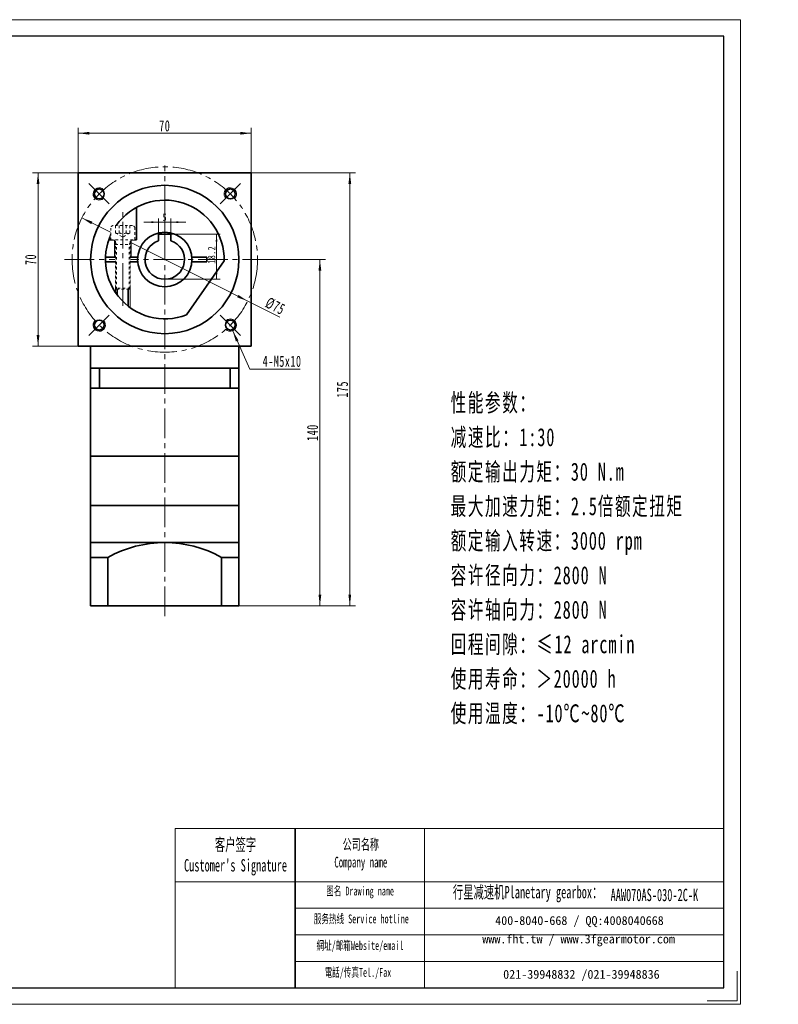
# Model space of a CAD drawing. Header units: millimetres. Extents: x 62 to 641, y -46 to 373.
# Tile 2 of 2: x 334 to 641, y -46 to 353. Entities that reach past the tile are written whole.
import ezdxf

# ---------------------------------------------------------------- set-up
doc = ezdxf.new("R2010")
doc.units = ezdxf.units.MM
doc.set_wipeout_variables(frame=1)
doc.linetypes.add('点画线', pattern=[18, 12, -2, 2, -2])
doc.linetypes.add('虚线', pattern=[2, 1, -1])
doc.layers.get('0').update_dxf_attribs({"lineweight": 35})
for name, color, linetype, lineweight in [('7标注层', 4, 'Continuous', 18), ('EB0_1', 7, 'Continuous', 35), ('SLD-0', 7, 'Continuous', 18), ('中心线层', 1, '点画线', 18), ('图框_外框线', 7, 'Continuous', 18), ('尺寸线层', 3, 'Continuous', 18), ('粗实线层', 7, 'Continuous', 35), ('细实线层', 7, 'Continuous', 18), ('虚线层', 6, '虚线', 18)]:
    doc.layers.add(name, color=color, linetype=linetype, lineweight=lineweight)
doc.styles.add('SLDTEXTSTYLE4', font='txt', dxfattribs={"width": 0.611111})
doc.styles.add('标准', font='txt', dxfattribs={"width": 0.667})
doc.dimstyles.new('a4-1-1', dxfattribs={"dimtxt": 3, "dimasz": 3, "dimexe": 1.5, "dimexo": 0, "dimgap": 0.5, "dimtad": 1, "dimdec": 3, "dimdsep": 46, "dimtxsty": '标准', "dimblk": '_CAXARROW', "dimcen": 0, "dimdle": 6, "dimazin": 2, "dimtfac": 0.707107, "dimtdec": 3, "dimtix": 1, "dimtmove": 2, "dimatfit": 3, "dimfxl": 0, "dimfrac": 2, "dimtolj": 1, "dimarcsym": 0})
doc.dimstyles.new('a4-1-1.5', dxfattribs={"dimtxt": 4.5, "dimasz": 4.5, "dimexe": 2.25, "dimexo": 0, "dimgap": 0.75, "dimtad": 1, "dimdec": 3, "dimdsep": 46, "dimtxsty": '标准', "dimblk": '_CAXARROW', "dimcen": 0, "dimdle": 9, "dimazin": 2, "dimtfac": 0.707107, "dimtdec": 3, "dimtix": 1, "dimtmove": 2, "dimatfit": 3, "dimfxl": 0, "dimfrac": 2, "dimtolj": 1, "dimarcsym": 0})

# ---------------------------------------------------------------- blocks, each defined once
blk = doc.blocks.new('*X29')
at = {"layer": '尺寸线层', "linetype": 'Continuous'}
for points in [[(357.56, 306.6), (362.06, 307.16), (362.06, 306.04)], [(427.56, 306.6), (423.06, 307.16), (423.06, 306.04)]]:
    blk.add_hatch(color=0, dxfattribs=at).paths.add_polyline_path(points, flags=0)
at = {"layer": '尺寸线层', "color": 0, "linetype": 'Continuous'}
for p, q in [((357.56, 290.55), (357.56, 308.85)), ((357.56, 306.6), (427.56, 306.6)), ((427.56, 290.55), (427.56, 308.85))]:
    blk.add_line(p, q, dxfattribs=at)
at = {"layer": '尺寸线层', "color": 0, "insert": (392.56, 309.58), "char_height": 4.5, "width": 9, "attachment_point": 5, "line_spacing_factor": 1.15057, "style": '标准'}
blk.add_mtext('\\T1.1;70', dxfattribs=at)
blk = doc.blocks.new('_CAXARROW')
blk.add_hatch(color=0).paths.add_polyline_path([(0, 0), (-1, 0.125), (-1, -0.125)], flags=0)
blk = doc.blocks.new('*X30')
at = {"layer": '尺寸线层', "linetype": 'Continuous'}
for points in [[(341.31, 290.55), (340.74, 286.05), (341.87, 286.05)], [(341.31, 220.55), (340.74, 225.05), (341.87, 225.05)]]:
    blk.add_hatch(color=0, dxfattribs=at).paths.add_polyline_path(points, flags=0)
at = {"layer": '尺寸线层', "color": 0, "linetype": 'Continuous'}
for p, q in [((357.56, 290.55), (339.06, 290.55)), ((341.31, 220.55), (341.31, 290.55)), ((357.56, 220.55), (339.06, 220.55))]:
    blk.add_line(p, q, dxfattribs=at)
at = {"layer": '尺寸线层', "color": 0, "insert": (338.33, 255.55), "char_height": 4.5, "width": 9, "attachment_point": 5, "rotation": 90, "line_spacing_factor": 1.15057, "style": '标准'}
blk.add_mtext('\\T1.1;70', dxfattribs=at)
blk = doc.blocks.new('*X31')
at = {"layer": '尺寸线层', "linetype": 'Continuous'}
for points in [[(359.04, 272.36), (362.81, 269.84), (363.32, 270.85)], [(426.08, 238.73), (421.81, 240.25), (422.31, 241.25)]]:
    blk.add_hatch(color=0, dxfattribs=at).paths.add_polyline_path(points, flags=0)
at = {"layer": '尺寸线层', "color": 0, "linetype": 'Continuous'}
blk.add_line((439.13, 232.19), (359.04, 272.36), dxfattribs=at)
at = {"layer": '尺寸线层', "color": 0, "insert": (437.25, 236.68), "char_height": 4.5, "width": 14.7836, "attachment_point": 5, "rotation": 333.3589, "line_spacing_factor": 1.15057, "style": '标准'}
blk.add_mtext('\\T1.1;%%C75', dxfattribs=at)
blk = doc.blocks.new('*X32')
at = {"layer": '尺寸线层', "linetype": 'Continuous'}
blk.add_hatch(color=0, dxfattribs=at).paths.add_polyline_path([(-9.87, 15.54), (-7.54, 11.66), (-8.57, 11.2)], flags=0)
at = {"layer": '尺寸线层', "color": 0, "linetype": 'Continuous'}
blk.add_line((-9.87, 15.54), (-3, 0), dxfattribs=at)
at = {"layer": '尺寸线层', "color": 0}
for p, q in [((-3, 0), (0, 0)), ((0, 0), (17.48, 0)), ((0, 0), (0, 0))]:
    blk.add_line(p, q, dxfattribs=at)
at = {"layer": '尺寸线层', "color": 0, "insert": (2.25, 0.9), "char_height": 4.5, "width": 30.4628, "attachment_point": 7, "line_spacing_factor": 1.15057, "style": '标准'}
blk.add_mtext('\\T1.1;4-M5x10', dxfattribs=at)
blk = doc.blocks.new('*X33')
at = {"layer": '尺寸线层', "linetype": 'Continuous'}
for points in [[(455.3, 255.55), (455.87, 251.05), (454.74, 251.05)], [(455.3, 115.55), (455.87, 120.05), (454.74, 120.05)]]:
    blk.add_hatch(color=0, dxfattribs=at).paths.add_polyline_path(points, flags=0)
at = {"layer": '尺寸线层', "color": 0, "linetype": 'Continuous'}
for p, q in [((433.12, 255.55), (457.55, 255.55)), ((455.3, 255.55), (455.3, 115.55)), ((422.56, 115.55), (457.55, 115.55))]:
    blk.add_line(p, q, dxfattribs=at)
at = {"layer": '尺寸线层', "color": 0, "insert": (452.33, 185.55), "char_height": 4.5, "width": 11.9606, "attachment_point": 5, "rotation": 90, "line_spacing_factor": 1.15057, "style": '标准'}
blk.add_mtext('\\T1.1;140', dxfattribs=at)
blk = doc.blocks.new('*X34')
at = {"layer": '尺寸线层', "linetype": 'Continuous'}
for points in [[(467.4, 290.55), (466.83, 286.05), (467.96, 286.05)], [(467.4, 115.55), (466.83, 120.05), (467.96, 120.05)]]:
    blk.add_hatch(color=0, dxfattribs=at).paths.add_polyline_path(points, flags=0)
at = {"layer": '尺寸线层', "color": 0, "linetype": 'Continuous'}
for p, q in [((427.56, 290.55), (469.65, 290.55)), ((467.4, 115.55), (467.4, 290.55)), ((422.56, 115.55), (469.65, 115.55))]:
    blk.add_line(p, q, dxfattribs=at)
at = {"layer": '尺寸线层', "color": 0, "insert": (464.42, 203.05), "char_height": 4.5, "width": 11.6685, "attachment_point": 5, "rotation": 90, "line_spacing_factor": 1.15057, "style": '标准'}
blk.add_mtext('\\T1.1;175', dxfattribs=at)
blk = doc.blocks.new('*X42')
at = {"layer": '中心线层'}
blk.add_line((21.5, 0), (-7.2, 0), dxfattribs=at)
at = {"layer": '虚线层'}
for p, q in [((0, 4.89), (-4.72, 4.89)), ((0, -4.89), (0, 4.89)), ((-5.7, 3.91), (-5.7, -3.91)), ((-2.7, 2.89), (-5.7, 2.89)), ((-2.7, 1.44), (-5.7, 1.44)), ((-2.7, 2.89), (-1.03, 0)), ((-2.7, -2.89), (-1.03, 0)), ((19.55, 3), (0, 3)), ((2, 2.55), (1.22, 3)), ((2, -3), (2, 3)), ((20, 2.55), (2, 2.55)), ((19.55, 3), (19.55, -3)), ((20, 2.55), (19.55, 3)), ((20, 2.55), (20, -2.55)), ((-2.7, -1.44), (-5.7, -1.44)), ((-2.7, -2.89), (-5.7, -2.89)), ((19.55, -3), (0, -3)), ((2, -2.55), (1.22, -3)), ((20, -2.55), (2, -2.55)), ((20, -2.55), (19.55, -3)), ((-4.72, -4.89), (0, -4.89))]:
    blk.add_line(p, q, dxfattribs=at)
for centre, radius, start, end in [((-4.72, 3.91), 0.978, 90, 180), ((-4.14, 2.17), 1.61, 333.4349, 26.5651), ((-8.18, 0), 5.67, 345.2529, 14.7471), ((-4.72, -3.91), 0.978, 180, 270), ((-4.14, -2.17), 1.61, 333.4349, 26.5651)]:
    blk.add_arc(centre, radius, start, end, dxfattribs=at)
blk = doc.blocks.new('234rghhf')
for p, q in [((-11.5, 8), (-11.5, 21.07)), ((-22.63, 8), (-11.5, 8)), ((-20.25, 1), (-20.25, 8)), ((-13.75, 1), (-13.75, 8)), ((-23.98, 1), (-10.95, 1)), ((10.95, 1), (17, 1)), ((17, -1), (17, 1)), ((-23.98, -1), (-10.95, -1)), ((-19.2, -14.4), (-19.2, -1)), ((-14.8, -18.89), (-14.8, -1)), ((8.77, -22.34), (23.99, -0.6)), ((10.95, -1), (17, -1))]:
    blk.add_line(p, q)
blk.add_circle((0, 0), 11)
blk.add_arc((0, 0), 24, 358.5573, 291.4427)
at = {"layer": '中心线层'}
blk.add_line((-17, -18.79), (-17, 19.14), dxfattribs=at)
at = {"layer": '细实线层'}
for p, q in [((-20, -13.27), (-20, -1)), ((-14, -19.49), (-14, -1))]:
    blk.add_line(p, q, dxfattribs=at)
blk.add_wipeout([(-17, -12), (-16.26, -12), (-16.26, -12), (-14.45, -12), (-14.45, -12), (-14, -11.55), (-14, -11.55), (-14, 6), (-14, 6), (-14, 6.78), (-14, 6.78), (-14, 8), (-14, 8), (-12.11, 8), (-12.11, 8), (-12.11, 12.72), (-12.11, 12.72), (-12.11, 12.77), (-12.12, 12.82), (-12.12, 12.87), (-12.13, 12.93), (-12.14, 12.98), (-12.16, 13.02), (-12.17, 13.07), (-12.19, 13.12), (-12.22, 13.17), (-12.24, 13.21), (-12.27, 13.25), (-12.3, 13.3), (-12.33, 13.34), (-12.36, 13.38), (-12.4, 13.41), (-12.43, 13.45), (-12.47, 13.48), (-12.51, 13.51), (-12.56, 13.54), (-12.6, 13.57), (-12.64, 13.59), (-12.69, 13.62), (-12.74, 13.64), (-12.79, 13.65), (-12.83, 13.67), (-12.88, 13.68), (-12.94, 13.69), (-12.99, 13.69), (-13.04, 13.7), (-13.09, 13.7), (-13.09, 13.7), (-14.11, 13.7), (-14.11, 13.7), (-15.56, 13.7), (-15.56, 13.7), (-16.26, 13.7), (-16.26, 13.7), (-17, 13.7), (-17, 13.7), (-18.44, 13.7), (-18.44, 13.7), (-19.89, 13.7), (-19.89, 13.7), (-20.91, 13.7), (-20.91, 13.7), (-20.96, 13.7), (-21.01, 13.69), (-21.06, 13.69), (-21.12, 13.68), (-21.17, 13.67), (-21.21, 13.65), (-21.26, 13.64), (-21.31, 13.62), (-21.36, 13.59), (-21.4, 13.57), (-21.44, 13.54), (-21.49, 13.51), (-21.53, 13.48), (-21.57, 13.45), (-21.6, 13.41), (-21.64, 13.38), (-21.67, 13.34), (-21.7, 13.3), (-21.73, 13.25), (-21.76, 13.21), (-21.78, 13.17), (-21.81, 13.12), (-21.83, 13.07), (-21.84, 13.02), (-21.86, 12.98), (-21.87, 12.93), (-21.88, 12.87), (-21.88, 12.82), (-21.89, 12.77), (-21.89, 12.72), (-21.89, 12.72), (-21.89, 8), (-21.89, 8), (-20, 8), (-20, 8), (-20, 6.78), (-20, 6.78), (-20, 6), (-20, 6), (-20, -11.55), (-20, -11.55), (-19.55, -12), (-19.55, -12)]).dxf.layer = '粗实线层'
at = {"layer": '粗实线层', "rotation": 270}
blk.add_blockref('*X42', (-17, 8), dxfattribs=at)
blk = doc.blocks.new('*X43')
at = {"layer": '尺寸线层', "linetype": 'Continuous'}
for points in [[(390.06, 270.64), (387.06, 270.27), (387.06, 271.02)], [(395.06, 270.64), (398.06, 270.27), (398.06, 271.02)]]:
    blk.add_hatch(color=0, dxfattribs=at).paths.add_polyline_path(points, flags=0)
at = {"layer": '尺寸线层', "color": 0, "linetype": 'Continuous'}
for p, q in [((390.06, 265.75), (390.06, 272.14)), ((395.06, 265.75), (395.06, 272.14)), ((401.06, 270.64), (384.06, 270.64))]:
    blk.add_line(p, q, dxfattribs=at)
at = {"layer": '尺寸线层', "color": 0, "insert": (392.56, 272.59), "char_height": 3, "width": 6, "attachment_point": 5, "line_spacing_factor": 1.15057, "style": '标准'}
blk.add_mtext('\\T1.1;5', dxfattribs=at)
blk = doc.blocks.new('*X44')
at = {"layer": '尺寸线层', "linetype": 'Continuous'}
for points in [[(413.49, 265.75), (413.87, 262.75), (413.12, 262.75)], [(413.49, 247.55), (413.87, 250.55), (413.12, 250.55)]]:
    blk.add_hatch(color=0, dxfattribs=at).paths.add_polyline_path(points, flags=0)
at = {"layer": '尺寸线层', "color": 0, "linetype": 'Continuous'}
for p, q in [((390.06, 265.75), (414.99, 265.75)), ((413.49, 265.75), (413.49, 247.55)), ((392.56, 247.55), (414.99, 247.55))]:
    blk.add_line(p, q, dxfattribs=at)
at = {"layer": '尺寸线层', "color": 0, "insert": (411.51, 257.44), "char_height": 3, "width": 10.8465, "attachment_point": 5, "rotation": 90, "line_spacing_factor": 1.15057, "style": '标准'}
blk.add_mtext('\\T1.1;18.2', dxfattribs=at)

msp = doc.modelspace()

# ---------------------------------------------------------------- linework, layer by layer
msp.add_line((445.3596, 25.4142), (445.3596, -38.9456))
at = {"layer": '7标注层', "color": 0}
msp.add_line((396.8103, 25.4142), (396.8103, -38.9346), dxfattribs=at)
at = {"layer": 'EB0_1'}
for p, q in [((362.5632, 211.5456), (362.5632, 176.0456)), ((422.5632, 211.5456), (362.5632, 211.5456)), ((422.5632, 211.5456), (422.5632, 176.0456)), ((422.5632, 203.5456), (362.5632, 203.5456)), ((362.5632, 156.0456), (422.5632, 156.0456))]:
    msp.add_line(p, q, dxfattribs=at)
at = {"layer": 'EB0_1', "linetype": 'Continuous', "lineweight": 35}
for p, q in [((362.5632, 156.0456), (422.5632, 156.0456)), ((362.5632, 156.0456), (362.5632, 133.0456)), ((422.5632, 115.5456), (422.5632, 156.0456)), ((362.5632, 133.0456), (362.5632, 115.5456)), ((422.5632, 115.5456), (362.5632, 115.5456))]:
    msp.add_line(p, q, dxfattribs=at)
at = {"layer": '中心线层'}
for p, q in [((392.5632, 111.2846), (392.5632, 293.5456)), ((370.1171, 277.9917), (361.8776, 286.2311)), ((415.0092, 277.9917), (423.2487, 286.2311)), ((392.5632, 274.5456), (392.5632, 265.7175)), ((352.0083, 255.5456), (433.118, 255.5456)), ((370.1171, 233.0995), (361.8776, 224.8601)), ((415.0092, 233.0995), (423.2487, 224.8601))]:
    msp.add_line(p, q, dxfattribs=at)
msp.add_circle((392.5632, 255.5456), 37.5, dxfattribs=at)
at = {"layer": '图框_外框线'}
for p, q in [((396.8103, 25.4142), (445.3596, 25.4142)), ((445.3596, 25.4142), (445.3596, -38.9346)), ((445.3596, 25.4142), (618.6949, 25.4142)), ((497.6683, 25.4142), (497.6683, -38.9346)), ((396.8103, 3.9409), (445.3596, 3.9409)), ((445.3596, 3.9409), (618.6949, 3.9409)), ((445.3596, -6.7957), (618.6949, -6.7957)), ((445.3596, -17.5323), (618.6949, -17.5323)), ((445.3596, -28.2689), (618.6949, -28.2689))]:
    msp.add_line(p, q, dxfattribs=at)
at = {"layer": '图框_外框线', "color": 3}
msp.add_lwpolyline([(624.0573, -32.2316), (624.0573, -44.297), (611.9919, -44.297)], dxfattribs=at)
at = {"layer": '粗实线层'}
for p, q in [((357.5632, 220.5456), (357.5632, 290.5456)), ((357.5632, 290.5456), (427.5632, 290.5456)), ((427.5632, 290.5456), (427.5632, 289.6456)), ((427.5632, 220.5456), (427.5632, 289.5456)), ((357.5632, 220.5456), (357.5632, 221.4456)), ((357.5632, 220.5456), (427.5632, 220.5456)), ((362.5632, 211.5456), (362.5632, 220.5456)), ((422.5632, 211.5456), (422.5632, 220.5456)), ((366.1056, 211.5456), (366.1056, 203.5456)), ((419.0207, 211.5456), (419.0207, 203.5456)), ((422.5632, 176.0456), (362.5632, 176.0456)), ((362.5632, 176.0456), (362.5632, 156.0456)), ((422.5632, 156.0456), (422.5632, 176.0456)), ((362.5632, 141.0456), (422.5632, 141.0456)), ((369.5632, 135.0989), (362.5632, 135.0989)), ((369.5632, 135.0989), (369.5632, 115.5456)), ((369.5632, 135.0989), (369.5632, 115.5456)), ((415.5632, 135.0989), (415.5632, 115.5456)), ((415.5632, 135.0989), (415.5632, 115.5456)), ((415.5632, 135.0989), (422.5632, 135.0989))]:
    msp.add_line(p, q, dxfattribs=at)
for centre, radius in [((392.5632, 255.5456), 30), ((366.0467, 282.0621), 2), ((419.0797, 282.0621), 2), ((366.0467, 229.0291), 2), ((419.0797, 229.0291), 2)]:
    msp.add_circle(centre, radius, dxfattribs=at)
at = {"layer": '粗实线层', "lineweight": 18}
for centre, start, end in [((366.0467, 282.0621), 43.089787, 315), ((419.0797, 282.0621), 313.089787, 225), ((419.0797, 229.0291), 223.089787, 135), ((366.0467, 229.0291), 133.089787, 45)]:
    msp.add_arc(centre, 2.5, start, end, dxfattribs=at)
at = {"layer": '粗实线层'}
msp.add_arc((392.5632, 93.5939), 47.4517, 61.006989, 118.993011, dxfattribs=at)

# ---------------------------------------------------------------- block references
at = {"layer": '尺寸线层'}
msp.add_blockref('*X32', (429.8956, 211.1703), dxfattribs=at)

# ---------------------------------------------------------------- texts
at = {"layer": 'SLD-0', "color": 1, "attachment_point": 2, "style": 'SLDTEXTSTYLE4'}
for s, insert, char_height, width in [("{\\fSimSun|b1|i0|c134|p2;客户签字\\PCustomer's Signature}", (421.1686, 21.4415), 5.010421, 62.330152), ('{\\fSimSun|b1|i0|c134|p2;公司名称\\PCompany name}', (471.8458, 21.1756), 4.294646, 55.602262), ('{\\fSimSun|b1|i0|c134|p2;图名 Drawing name}', (471.5522, 1.9618), 3.578872, 45.769065), ('{\\fSimSun|b1|i0|c134|p2;  \\H1.1667x;行星减速机Planetary gearbox\\fSimSun|b0|i0|c134|p2;：}', (537.5309, 2.2379), 4.294646, 67.544653), ('AAW070AS-030-2C-K', (590.5895, 1.0976), 5.010421, 36.463237), ('{\\fSimSun|b1|i0|c134|p2;服务热线 Service hotline}', (472.0597, -9.2919), 3.578872, 50.991135), ('{\\fSimSun|b1|i0|c134|p2;網址/邮箱Website/email}', (471.5024, -20.0745), 3.578872, 53.076972), ('{\\fSimSun|b1|i0|c134|p2;電話/传真Tel./Fax}', (470.7006, -30.9411), 3.578872, 53.715332)]:
    msp.add_mtext(s, dxfattribs=dict(at, insert=insert, char_height=char_height, width=width))
at = {"layer": 'SLD-0', "color": 1, "char_height": 3.578872, "attachment_point": 2}
for s, insert, width in [('{\\fSimSun|b1|i0|c134|p2;400-8040-668 / QQ:4008040668}', (560.2803, -9.9757), 104.200324), ('{\\fSimSun|b1|i0|c134|p2;www.fht.tw / www.3fgearmotor.com }', (559.9503, -17.43), 104.317624), ('{\\fSimSun|b1|i0|c134|p2;021-39948832 /021-39948836 }', (561.0784, -31.7236), 79.654398)]:
    msp.add_mtext(s, dxfattribs=dict(at, insert=insert, width=width))
at = {"layer": '尺寸线层', "insert": (508.2017, 201.3038), "char_height": 4.244625, "width": 108.395106, "attachment_point": 1, "line_spacing_factor": 1.15057, "style": '标准'}
msp.add_mtext('\\T1.1;{\\H1.71429x;性能参数：\\P减速比：1:30\\P额定输出力矩：30 N.m\\P最大加速力矩：2.5倍额定扭矩\\P额定输入转速：3000 rpm\\P容许径向力：2800 N\\P容许轴向力：2800 N\\P回程间隙：≤12 arcmin\\P使用寿命：＞20000 h\\P使用温度：-10℃~80℃\\P}', dxfattribs=at)

# ---------------------------------------------------------------- dimensions: what is measured, and where the dimension line sits
at = {"layer": '尺寸线层'}
for base, p1, p2, angle, picture, middle in [((427.5632, 306.6012), (357.5632, 290.5456), (427.5632, 290.5456), 0, '*X29', (392.5632, 309.5769)), ((341.3074, 290.5456), (357.5632, 220.5456), (357.5632, 290.5456), 90, '*X30', (338.3318, 255.5456)), ((467.3972, 290.5456), (422.5632, 115.5456), (427.5632, 290.5456), 90, '*X34', (464.4215, 203.0456)), ((455.3037, 115.5456), (433.118, 255.5456), (422.5632, 115.5456), 270, '*X33', (452.328, 185.5456))]:
    dim = msp.add_linear_dim(base=base, p1=p1, p2=p2, angle=angle, dimstyle='a4-1-1.5', override={"dimsah": 1, "dimtfill": 1, "dimtzin": 8}, dxfattribs=at)
    dim.commit()
    dim.dimension.update_dxf_attribs({"geometry": picture, "text_midpoint": middle})
dim = msp.add_diameter_dim_2p(p1=(359.0444, 272.3607), p2=(426.0819, 238.7306), dimstyle='a4-1-1.5', override={"dimpost": '%%C<>', "dimsah": 1, "dimtfill": 1, "dimtzin": 8}, dxfattribs=at)
dim.commit()
dim.dimension.update_dxf_attribs({"geometry": '*X31', "text_midpoint": (435.822, 233.8443), "dimtype": 163})

# ---------------------------------------------------------------- next in the draw order: block references
at = {"layer": '粗实线层'}
msp.add_blockref('234rghhf', (392.5632, 255.5456), dxfattribs=at)

# ---------------------------------------------------------------- next in the draw order: linework, layer by layer
at = {"layer": '图框_外框线', "color": 3}
msp.add_lwpolyline([(62.3483, -45.6376), (625.3979, -45.6376), (625.3979, 352.5189), (62.3483, 352.5189)], close=True, dxfattribs=at)
at = {"layer": '图框_外框线', "color": 3, "lineweight": 25}
msp.add_lwpolyline([(95.8632, -38.9346), (618.6949, -38.9346), (618.6949, 345.816), (95.8632, 345.816)], close=True, dxfattribs=at)
at = {"layer": '粗实线层'}
for p, q in [((395.0632, 265.7456), (390.0632, 265.7456)), ((390.0632, 265.7456), (390.0632, 263.145)), ((395.0632, 265.7456), (395.0632, 263.145))]:
    msp.add_line(p, q, dxfattribs=at)
msp.add_circle((392.5632, 255.5456), 11, dxfattribs=at)
msp.add_arc((392.5632, 255.5456), 8, 108.209957, 71.790043, dxfattribs=at)

# ---------------------------------------------------------------- next in the draw order: dimensions: what is measured, and where the dimension line sits
at = {"layer": '尺寸线层'}
dim = msp.add_linear_dim(base=(390.0632, 270.6433), p1=(395.0632, 265.7456), p2=(390.0632, 265.7456), dimstyle='a4-1-1', override={"dimsah": 1, "dimtfill": 1, "dimtzin": 8}, dxfattribs=at)
dim.commit()
dim.dimension.update_dxf_attribs({"geometry": '*X43', "text_midpoint": (392.5632, 272.5946)})
dim = msp.add_linear_dim(base=(413.4929, 247.5456), p1=(390.0632, 265.7456), p2=(392.5632, 247.5456), angle=270, dimstyle='a4-1-1', override={"dimsah": 1, "dimtfill": 1, "dimtzin": 8}, dxfattribs=at)
dim.commit()
dim.dimension.update_dxf_attribs({"geometry": '*X44', "text_midpoint": (411.5091, 257.4434), "dimtype": 160})

doc.saveas('drawing.dxf')
